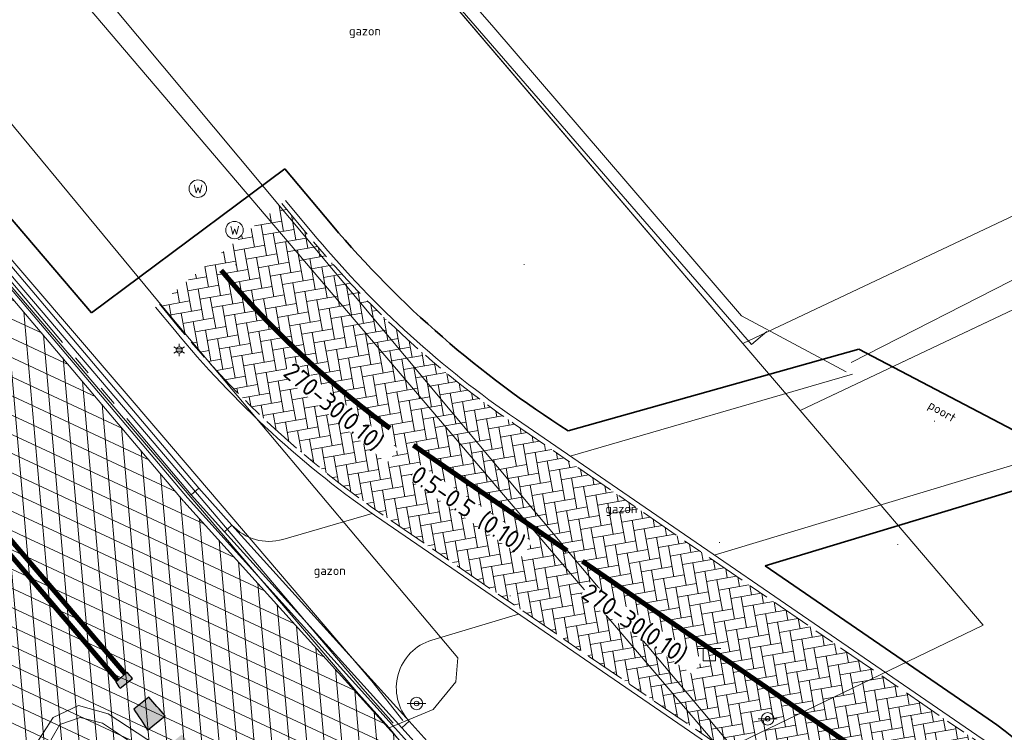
# Model space of a CAD drawing. Header units: metres. Extents: x 163628 to 168255, y 402691 to 405367.
# Tile 31 of 256: x 164473 to 164493, y 403445 to 403459. Entities that reach past the tile are written whole.
import ezdxf
from ezdxf.enums import TextEntityAlignment as Align

# ---------------------------------------------------------------- set-up
doc = ezdxf.new("R2010")
doc.units = ezdxf.units.M
for name, pattern in [('X-CA190022.004-UO-DWM_Snelfietsroute$0$VH-OPSLUITBAND_100X200', [16, 8, -2, 4, -2]), ('X-CA190022.004-UO-DWM_Snelfietsroute$0$VH-TROTTOIRBAND_180-200', [20, 10, -2, 2, -2, 2, -2]), ('X-CA190022.004-UO-DWM_Snelfietsroute$0$VW-270-30_STREEP', [3, 2.7, -0.3]), ('X-CA190022.004-UO-DWM_Snelfietsroute$0$VW-5050_STREEP', [1, 0.5, -0.5])]:
    doc.linetypes.add(name, pattern=pattern)
doc.layers.add('X-CA190022.004-UO-ARC_Arcering$0$N-WE-VH-VERHARDING-FIETSSTRAAT_ROOD ELEMENTENVERHARDING_BSS-A', color=14, linetype='Continuous', lineweight=0, transparency=0.5)
doc.layers.add('X-CA190022.004-UO-ARC_Arcering$0$N-WE-VH-VERHARDING_ASFALT_ZWART-OPBOUW 2', color=7, linetype='Continuous', lineweight=0, transparency=0.5)
for name, color, linetype, lineweight in [('X-CA190022.004-UO-BBM_bebording bebakening markering_v0.1$0$N-WE-VH-MARKERINGSTEKST-T18', 7, 'Continuous', 18), ('X-CA190022.004-UO-DTM inmeting_v0.1$0$B-WE-AL-AANPIJLING-T18', 246, 'Continuous', 0), ('X-CA190022.004-UO-DTM inmeting_v0.1$0$B-WE-IE-MEUBILAIR_WEGMEUBILAIR-S', 246, 'Continuous', 0), ('X-CA190022.004-UO-DTM inmeting_v0.1$0$B-WE-IE-TERREINAFSCHEIDING_KUNSTMATIG_RASTERHEKWERK-G', 246, 'X-CA190022.004-UO-DTM inmeting_v0.1$0$IE-TERREINAFSCHEIDING-KUNSTMATIG-OPEN', 0), ('X-CA190022.004-UO-DTM inmeting_v0.1$0$B-WE-OG-HOOGTEPUNT-S', 246, 'Continuous', 0), ('X-CA190022.004-UO-DTM inmeting_v0.1$0$B-WE-VH-KANTOPSLUITING_ACHTERKANTBAND-G', 246, 'Continuous', 0), ('X-CA190022.004-UO-DTM inmeting_v0.1$0$B-WE-VH-KANTOPSLUITING_VOORKANTBAND-G', 246, 'Continuous', 0), ('X-CA190022.004-UO-DTM inmeting_v0.1$0$B-WE-VH-VERHARDING_ASFALT-G', 246, 'Continuous', 0), ('X-CA190022.004-UO-DTM inmeting_v0.1$0$B-WE-VW-VERKEERSTEKEN_BORD-S', 246, 'Continuous', 0), ('X-CA190022.004-UO-DWM_Snelfietsroute$0$N-WE-VH-KANTOPSLUITING_ACHTERKANTBAND-G', 7, 'Continuous', 20), ('X-CA190022.004-UO-DWM_Snelfietsroute$0$N-WE-VH-KANTOPSLUITING_ELEMENT_INRIT-G', 7, 'Continuous', 20), ('X-CA190022.004-UO-DWM_Snelfietsroute$0$N-WE-VH-KANTOPSLUITING_OPSLUITBAND_100X200-G', 7, 'X-CA190022.004-UO-DWM_Snelfietsroute$0$VH-OPSLUITBAND_100X200', 20), ('X-CA190022.004-UO-DWM_Snelfietsroute$0$N-WE-VH-KANTOPSLUITING_TROTTOIRBAND_180 200-G', 7, 'X-CA190022.004-UO-DWM_Snelfietsroute$0$VH-TROTTOIRBAND_180-200', 20), ('X-CA190022.004-UO-DWM_Snelfietsroute$0$N-WE-VH-KANTVERHARDING_STREKLAAG-G', 7, 'Continuous', 20), ('X-CA190022.004-UO-DWM_Snelfietsroute$0$N-WE-VH-VERHARDING_HALFVERHARDING-G', 7, 'Continuous', 20), ('X-CA190022.004-UO-DWM_Snelfietsroute$0$N-WE-VW-MARKERING_DWARS_OVERSTEEK_KANALISATIESTREEP50_010-G', 7, 'X-CA190022.004-UO-DWM_Snelfietsroute$0$VW-5050_STREEP', 20), ('X-CA190022.004-UO-DWM_Snelfietsroute$0$N-WE-VW-MARKERING_LANGS_STREEP_27030_010-G', 7, 'X-CA190022.004-UO-DWM_Snelfietsroute$0$VW-270-30_STREEP', 20), ('X-CA190022.004-UO-DWM_Snelfietsroute$0$N-WE-VW-MARKERING_PUNTSTUK-G', 7, 'Continuous', 20), ('X-CA190022.004-UO-GZM_Werkgrens_v0.1$0$N-WE-KG-GRENS_SYSTEEMGRENS-G', 7, 'X-CA190022.004-UO-GZM_Werkgrens_v0.1$0$KG-OG', 35), ('X-CA190022.004-UO-KAD_Percelen$0$B-WE-KG-GRENS_PERCEEL-GV', 150, 'Continuous', 9)]:
    doc.layers.add(name, color=color, linetype=linetype, lineweight=lineweight)
doc.layers.add('X-CA190022.004-UO-DTM inmeting_v0.1$0$X-XX-AL-MEETPUNT-S', color=246, linetype='Continuous', lineweight=0, plot=False)
doc.styles.add('X-CA190022.004-UO-BBM_bebording bebakening markering_v0.1$0$NLCS-ISO-M500-T18', font='NLCS-ISO.ttf', dxfattribs={"height": 0.9})
doc.styles.add('X-CA190022.004-UO-DTM inmeting_v0.1$0$NLCS-ISO', font='isocpeur.ttf', dxfattribs={"height": 2.5})
doc.linetypes.add('X-CA190022.004-UO-DTM inmeting_v0.1$0$IE-TERREINAFSCHEIDING-KUNSTMATIG-OPEN', pattern='A,7,-1.5,[67,NLCS.SHX,S=0.75,R=0,X=0,Y=0],-1.5', length=10)
doc.linetypes.add('X-CA190022.004-UO-GZM_Werkgrens_v0.1$0$KG-OG', pattern='A,5.5,-1.5,[2,NLCS.SHX,S=0.5,R=0,X=0,Y=0],-1.5', length=8.5)
pattern_1 = [(94.99999999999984, (-2.849091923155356, 3.121928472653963), (-0.3486681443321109, -0.03050450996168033), []), (155, (-2.849091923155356, 3.121928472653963), (-0.1479163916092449, -0.3172077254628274), [])]

# ---------------------------------------------------------------- blocks, each defined once
blk = doc.blocks.new('X-CA190022.004-UO-DTM inmeting_v0.1$0$punt')
at = {"color": 0, "lineweight": -2}
blk.add_line((0, 0), (0, 0), dxfattribs=at)
blk = doc.blocks.new('X-CA190022.004-UO-DTM inmeting_v0.1$0$SIE-WEG_VERKEERSBORD_PAAL')
blk.add_line((-0.2999998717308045, 0.0002770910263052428), (0.2999998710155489, -0.0002770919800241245))
for radius in [0.1999999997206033, 0.07454196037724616]:
    blk.add_circle((0, 0), radius)
at = {"style": 'X-CA190022.004-UO-DTM inmeting_v0.1$0$NLCS-ISO'}
blk.add_attdef('VERKEERSBORD', (0.2003657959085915, 0.2017319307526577), '', height=0.3999999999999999, dxfattribs=at)
blk = doc.blocks.new('X-CA190022.004-UO-DTM inmeting_v0.1$0$SOG-HOOGTEPUNT-SO')
for p, q in [((-0.5, 0), (0.5, 0)), ((0, 0.5), (0, -0.5))]:
    blk.add_line(p, q)
blk = doc.blocks.new('X-CA190022.004-UO-DTM inmeting_v0.1$0$SVW-VERKEERSTEKEN_BORD_ANWB-SO')
blk.add_line((-2.75, 0), (2.75, 0))
at = {"flags": 128}
blk.add_lwpolyline([(-1.5, 0), (-1.5, -3), (1.5, -3), (1.5, 0)], close=True, dxfattribs=at)
at = {"style": 'X-CA190022.004-UO-DTM inmeting_v0.1$0$NLCS-ISO'}
blk.add_attdef('AANTAL', text='', height=2.5, dxfattribs=at).set_placement((0, -1.5), align=Align.MIDDLE)
blk = doc.blocks.new('X-CA190022.004-UO-DTM inmeting_v0.1$0$B-SIE-WEG_LICHTMAST-SO')
at = {"ltscale": 0.1}
for p, q in [((-0.3340803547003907, 0.1928812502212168), (-0.6681599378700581, 0.3857625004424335)), ((2.544954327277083e-10, 0.3857625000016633), (5.089692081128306e-10, 0.77152500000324)), ((0.3340803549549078, 0.1928812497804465), (0.6681599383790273, 0.3857624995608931)), ((-0.3340803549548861, -0.1928812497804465), (-0.6681599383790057, -0.3857624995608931)), ((-2.544954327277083e-10, -0.3857625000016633), (-5.089475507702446e-10, -0.77152500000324)), ((0.3340803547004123, -0.1928812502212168), (0.6681599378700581, -0.3857625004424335))]:
    blk.add_line(p, q, dxfattribs=at)
at = {"flags": 128}
for points in [[(-0.3543824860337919, 0.1523999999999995), (0.3543824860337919, 0.1523999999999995)], [(-0.3543824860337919, -0.1523999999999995), (0.3543824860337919, -0.1523999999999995)]]:
    blk.add_lwpolyline(points, dxfattribs=at)
at = {"ltscale": 0.1}
blk.add_circle((0, 0), 0.3857625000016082, dxfattribs=at)
at = {"style": 'X-CA190022.004-UO-DTM inmeting_v0.1$0$NLCS-ISO'}
blk.add_attdef('TYPE', text='', height=0.54864, dxfattribs=at).set_placement((5.089692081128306e-10, 0.77152500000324), align=Align.BOTTOM_CENTER)
blk = doc.blocks.new('X-CA190022.004-UO-DTM inmeting_v0.1$0$SIE-WEG_STRAATPOT_WATER')
blk.add_circle((0, 2.91038304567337e-14), 0.4)
at = {"style": 'X-CA190022.004-UO-DTM inmeting_v0.1$0$NLCS-ISO'}
blk.add_text('W', height=0.4, dxfattribs=at).set_placement((-0.2128690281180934, -0.2108641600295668))

msp = doc.modelspace()

# ---------------------------------------------------------------- hatches: boundary and pattern name
at = {"layer": 'X-CA190022.004-UO-ARC_Arcering$0$N-WE-VH-VERHARDING-FIETSSTRAAT_ROOD ELEMENTENVERHARDING_BSS-A'}
h = msp.add_hatch(dxfattribs=at)
h.set_pattern_fill('AVH-BSS_KEIFORMAAT_KEPER', color=256, scale=2, angle=100, pattern_type=2)
h.set_pattern_definition([(99.99999999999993, (-2.849091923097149, 3.12192847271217), (-0.243275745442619, 0.1703435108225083), [0.6299999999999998, -0.2099999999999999]), (9.999999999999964, (-3.262711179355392, 3.048996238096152), (-0.243275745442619, 0.1703435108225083), [0.6299999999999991, -0.2099999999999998])])
edge = h.paths.add_edge_path()
edge.add_arc((164494.7065936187, 403467.2322867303), 20.00000000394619, 219.9055815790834, 235.53344937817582, ccw=False)
edge.add_line((164479.3645404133, 403454.4017994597), (164478.7333764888, 403455.1565136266))
edge.add_line((164478.7333764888, 403455.1565136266), (164476.2800171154, 403453.1435232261))
edge.add_line((164476.2800171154, 403453.1435232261), (164476.6575496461, 403452.68340033))
edge.add_arc((164492.1190863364, 403465.3696481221), 19.99999999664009, 219.3690043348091, 235.5334493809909)
edge.add_line((164480.8005860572, 403448.8805137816), (164490.9323467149, 403441.9258530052))
edge.add_arc((164489.2345716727, 403439.4524828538), 2.999999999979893, -29.72207323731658, 55.53344937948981, ccw=False)
edge.add_arc((164489.2345716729, 403439.4524828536), 2.999999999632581, 298.6997213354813, 330.27792676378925, ccw=False)
edge.add_line((164490.6752293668, 403436.8210373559), (164498.6197163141, 403440.6446920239))
edge.add_arc((164497.3424407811, 403443.3592025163), 3.000000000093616, 205.7267649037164, 295.1986841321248, ccw=False)
edge.add_arc((164489.2345716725, 403439.4524828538), 6.000000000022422, 25.72676490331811, 55.53344937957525)
edge.add_line((164492.630121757, 403444.3992231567), (164483.3880933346, 403450.7431523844))
at = {"layer": 'X-CA190022.004-UO-ARC_Arcering$0$N-WE-VH-VERHARDING_ASFALT_ZWART-OPBOUW 2'}
h = msp.add_hatch(dxfattribs=at)
h.set_pattern_fill('AVH-ASFALT-SO', color=256, scale=0.35, angle=35, pattern_type=2)
h.set_pattern_definition(pattern_1)
edge = h.paths.add_edge_path()
edge.add_line((164484.9854150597, 403436.1802356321), (164486.5396749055, 403434.8306688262))
edge.add_line((164486.5396749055, 403434.8306688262), (164489.6484187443, 403436.3268484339))
edge.add_arc((164489.8730176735, 403436.9898381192), 0.7000000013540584, 229.1074769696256, 251.2853234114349, ccw=False)
edge.add_line((164489.4147681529, 403436.4606808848), (164488.2876817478, 403437.4367363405))
edge.add_arc((164523.5755157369, 403480.0459035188), 55.32424744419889, 225.1007687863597, 230.3693057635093, ccw=False)
edge.add_arc((164116.7135145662, 403074.4268332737), 519.18763102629, 44.89227135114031, 45.27884465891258)
edge.add_line((164482.0435792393, 403443.3302624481), (164482.0449518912, 403443.3315997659))
edge.add_arc((164483.6207362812, 403444.8668210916), 2.200000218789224, 222.0560806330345, 224.2529873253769, ccw=False)
edge.add_line((164481.9872591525, 403443.3931340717), (164476.9927272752, 403448.9292170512))
edge.add_arc((164478.5865703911, 403450.445681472), 2.200000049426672, 220.4631444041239, 223.5748810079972, ccw=False)
edge.add_line((164476.9127585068, 403449.0179721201), (164457.6321469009, 403471.8403724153))
edge.add_line((164457.6321469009, 403471.8403724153), (164455.2735938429, 403469.8286001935))
edge.add_line((164455.2735938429, 403469.8286001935), (164479.8943903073, 403441.098305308))
edge.add_arc((163944.3046528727, 402902.0852181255), 759.8628001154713, 44.922763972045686, 45.18252588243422, ccw=False)
edge.add_arc((164523.5755157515, 403480.0459035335), 58.42424746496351, 225.0959863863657, 228.6608269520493)
h.paths.add_polyline_path([(164483.6498870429, 403433.4398685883), (164483.6436411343, 403433.4453069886), (164483.6407308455, 403433.4354618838)])
h = msp.add_hatch(dxfattribs=at)
h.set_pattern_fill('AVH-ASFALT-SO', color=256, scale=0.35, angle=35, pattern_type=2)
h.set_pattern_definition(pattern_1)
edge = h.paths.add_edge_path()
edge.add_line((164483.6436411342, 403433.4453069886), (164482.7786391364, 403434.1984763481))
edge.add_arc((164490.2134185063, 403443.6178211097), 12.00000000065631, 195.686670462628, 231.7156284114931, ccw=False)
edge.add_arc((164479.3728008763, 403440.573382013), 0.7400000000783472, 45.18252591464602, 195.6866704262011, ccw=False)
edge.add_line((164479.8943903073, 403441.098305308), (164455.2735938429, 403469.8286001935))
edge.add_line((164455.2735938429, 403469.8286001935), (164452.9161661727, 403467.8154968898))
edge.add_line((164452.9161661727, 403467.8154968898), (164463.3547310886, 403455.3593098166))
edge.add_arc((164460.9200958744, 403453.282641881), 3.199999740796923, 38.10882295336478, 40.463144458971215, ccw=False)
edge.add_line((164463.4379836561, 403455.2575442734), (164470.6613756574, 403446.4249391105))
edge.add_arc((164468.3033427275, 403444.26163176), 3.200034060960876, 35.982837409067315, 42.53390308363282, ccw=False)
edge.add_arc((164405.9263062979, 403398.9974721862), 80.26973496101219, 29.990397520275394, 35.96731815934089, ccw=False)
edge.add_line((164475.4486613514, 403439.120688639), (164475.4498521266, 403439.1214373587))
edge.add_arc((164401.5888237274, 403396.3046857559), 85.37403430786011, 27.74191021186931, 30.10058700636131, ccw=False)
edge.add_arc((164490.2134174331, 403443.6178221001), 15.10000000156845, 210.0982563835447, 227.3330215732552)
edge.add_arc((164479.5051885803, 403431.9999980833), 0.7000000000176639, -19.884059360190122, 47.33301603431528, ccw=False)
edge.add_line((164480.1634565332, 403431.76191553), (164483.6407308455, 403433.4354618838))
edge.add_line((164483.6407308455, 403433.4354618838), (164483.6436411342, 403433.4453069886))
at = {"layer": 'X-CA190022.004-UO-DWM_Snelfietsroute$0$N-WE-VW-MARKERING_PUNTSTUK-G'}
h = msp.add_hatch(color=256, dxfattribs=at)
h.dxf.hatch_style = 1
edge = h.paths.add_edge_path()
edge.add_line((164475.4886351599, 403445.4244483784), (164475.7374972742, 403445.6224862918))
edge.add_arc((164553.8811609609, 403513.183257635), 103.2999999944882, 220.7561117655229, 220.8457533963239, ccw=False)
edge.add_line((164475.6318913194, 403445.7448279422), (164475.4046427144, 403445.5489757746))
edge.add_arc((164435.4038231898, 403418.478245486), 48.30000001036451, 33.9101680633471, 34.088349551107, ccw=False)
edge = h.paths.add_edge_path()
edge.add_line((164476.0401380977, 403444.5853309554), (164476.3958635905, 403444.8684079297))
edge.add_arc((164553.8811609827, 403513.1832576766), 103.3000000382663, 221.123339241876, 221.400986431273, ccw=False)
edge.add_line((164476.0657306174, 403445.244691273), (164475.7664369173, 403445.0065212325))
edge.add_arc((164435.4038231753, 403418.478245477), 48.30000002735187, 32.71900146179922, 33.314866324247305, ccw=False)
edge = h.paths.add_edge_path()
edge.add_line((164476.575188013, 403443.7331206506), (164477.0618338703, 403444.1203806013))
edge.add_arc((164553.8811610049, 403513.1832576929), 103.3000000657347, 221.6787015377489, 221.9564911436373, ccw=False)
edge.add_line((164476.7278975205, 403444.4936373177), (164476.3097263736, 403444.1608677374))
edge.add_arc((164435.4038231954, 403418.4782454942), 48.30000000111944, 31.525316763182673, 32.122507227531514, ccw=False)
edge = h.paths.add_edge_path()
edge.add_line((164477.0936692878, 403442.8677254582), (164477.7354203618, 403443.3784140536))
edge.add_arc((164553.8811609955, 403513.1832576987), 103.3000000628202, 222.2343618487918, 222.5123202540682, ccw=False)
edge.add_line((164477.3976742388, 403443.7486390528), (164476.8365078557, 403443.3020776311))
edge.add_arc((164435.4038232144, 403418.4782454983), 48.29999998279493, 30.328576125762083, 30.927362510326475, ccw=False)
edge = h.paths.add_edge_path()
edge.add_arc((164479.3727079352, 403440.5735062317), 0.8399134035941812, 70.72993016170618, 182.8781413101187)
edge.add_arc((164502.0270964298, 403456.5413304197), 28.42978140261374, 209.7591787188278, 214.273352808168, ccw=False)
edge.add_line((164477.3466542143, 403442.430049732), (164478.0750741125, 403443.009707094))
edge.add_arc((164406.0194493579, 403372.3822955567), 100.8971967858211, 43.133963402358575, 44.42650605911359, ccw=False)

# ---------------------------------------------------------------- linework, layer by layer
for points in [[(164475.4886351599, 403445.4244483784), (164475.7374972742, 403445.6224862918, -0.0003911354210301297), (164475.6318913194, 403445.7448279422), (164475.4046427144, 403445.5489757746, -0.0007774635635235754)], [(164476.0401380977, 403444.5853309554), (164476.3958635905, 403444.8684079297, -0.001211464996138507), (164476.0657306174, 403445.244691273), (164475.7664369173, 403445.0065212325, -0.002599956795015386)]]:
    msp.add_lwpolyline(points, format="xyb", close=True)
at = {"layer": 'X-CA190022.004-UO-DTM inmeting_v0.1$0$B-WE-IE-TERREINAFSCHEIDING_KUNSTMATIG_RASTERHEKWERK-G'}
for p, q in [((164482.9479999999, 403458.7420000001, 9.157), (164477.9679999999, 403464.4950000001, 9.136)), ((164487.9619999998, 403452.906, 9.158), (164482.9479999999, 403458.7420000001, 9.157)), ((164499.4909999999, 403456.7280000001, 9.051), (164490.162, 403451.969, 9.107)), ((164490.0609999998, 403451.7820000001, 9.17), (164487.9619999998, 403452.906, 9.158))]:
    msp.add_line(p, q, dxfattribs=at)
at = {"layer": 'X-CA190022.004-UO-DTM inmeting_v0.1$0$B-WE-VH-KANTOPSLUITING_ACHTERKANTBAND-G'}
msp.add_polyline3d([(164481.165, 403444.7769999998, 9.831), (164480.5430000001, 403445.5640000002, 9.928), (164476.3300000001, 403450.5060000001, 9.931), (164469.3500000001, 403458.6550000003, 9.679)], dxfattribs=at)
msp.add_polyline3d([(164476.977, 403443.088, 10.049), (164477.051, 403443.2579999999, 10.051), (164477.0410000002, 403443.4509999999, 10.04), (164475.1349999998, 403444.7259999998, 10.076), (164474.6880000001, 403444.838, 10.07), (164474.2779999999, 403444.699, 10.073), (164473.9739999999, 403444.1609999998, 10.056), (164474.0929999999, 403443.5779999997, 10.055), (164474.952, 403442.4369999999, 10.049), (164475.1239999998, 403442.324, 10.047), (164475.355, 403442.3489999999, 10.042)], close=True, dxfattribs=at)
at = {"layer": 'X-CA190022.004-UO-DTM inmeting_v0.1$0$B-WE-VH-KANTOPSLUITING_VOORKANTBAND-G'}
for points in [[(164488.4679999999, 403452.5899999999, 9.175), (164488.165, 403452.3259999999, 9.187), (164482.7009999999, 403458.6260000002, 9.17), (164477.7880000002, 403464.3100000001, 9.166)], [(164480.9720000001, 403444.7250000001, 9.822), (164480.3640000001, 403445.4130000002, 9.836), (164476.173, 403450.3480000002, 9.82), (164469.21, 403458.5180000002, 9.573)]]:
    msp.add_polyline3d(points, dxfattribs=at)
msp.add_polyline3d([(164477.1099999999, 403442.9199999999, 9.915), (164477.284, 403443.2519999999, 9.928), (164477.1719999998, 403443.6499999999, 9.933), (164475.253, 403444.9079999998, 9.95), (164474.6529999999, 403445.0789999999, 9.958), (164474.145, 403444.8339999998, 9.952), (164473.7340000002, 403444.1919999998, 9.942), (164473.9160000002, 403443.4210000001, 9.925), (164474.804, 403442.3319999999, 9.916), (164475.0830000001, 403442.1349999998, 9.92), (164475.446, 403442.1600000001, 9.914)], close=True, dxfattribs=at)
at = {"layer": 'X-CA190022.004-UO-DTM inmeting_v0.1$0$B-WE-VH-VERHARDING_ASFALT-G'}
for points in [[(164473.807, 403460.9699999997, 9.643), (164478.892, 403454.8739999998, 9.782), (164484.4539999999, 403448.2060000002, 9.919), (164487.9189999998, 403444.0750000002, 9.889), (164492.622, 403438.466, 9.825), (164497.1540000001, 403433.0630000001, 9.755), (164501.5660000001, 403427.9509999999, 9.638), (164502.716, 403427.0129999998, 9.595), (164504.7579999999, 403426.298, 9.553), (164506.6880000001, 403426.2069999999, 9.491), (164508.7549999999, 403427.0589999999, 9.429), (164513.217, 403429.149, 9.326)], [(164471.5800000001, 403458.8509999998, 9.688), (164476.5299999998, 403452.861, 9.873), (164482.2710000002, 403446.0359999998, 9.94), (164482.2280000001, 403445.554, 9.92), (164481.773, 403444.9989999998, 9.875), (164480.8930000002, 403444.6269999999, 9.832), (164482.0290000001, 403443.2209999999, 9.825), (164483.213, 403441.8670000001, 9.819), (164484.1770000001, 403442.1910000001, 9.861), (164484.8769999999, 403442.29, 9.89), (164485.5789999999, 403442.0920000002, 9.89), (164490.1979999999, 403436.5499999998, 9.825), (164494.9049999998, 403430.9199999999, 9.769), (164499.0630000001, 403426.074, 9.696), (164502.6000000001, 403422.1639999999, 9.54), (164505.9530000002, 403418.1260000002, 9.357), (164514.3829999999, 403407.2719999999, 9.002)], [(164469.1150000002, 403458.4079999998, 9.593), (164476.0609999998, 403450.2579999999, 9.834), (164480.2760000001, 403445.3100000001, 9.843), (164480.893, 403444.627, 9.822)]]:
    msp.add_polyline3d(points, dxfattribs=at)
at = {"layer": 'X-CA190022.004-UO-DWM_Snelfietsroute$0$N-WE-VH-KANTOPSLUITING_ACHTERKANTBAND-G', "ltscale": 0.2, "flags": 128}
msp.add_lwpolyline([(164477.069614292, 403449.4409203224), (164457.9364763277, 403472.0999559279)], dxfattribs=at)
at = {"layer": 'X-CA190022.004-UO-DWM_Snelfietsroute$0$N-WE-VH-KANTOPSLUITING_ACHTERKANTBAND-G', "flags": 128}
for points in [[(164478.8100867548, 403455.220666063), (164479.4412506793, 403454.465951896, 0.06829532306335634), (164483.444685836, 403450.8255980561), (164492.6867142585, 403444.4816688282, -0.130794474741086), (164494.7299051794, 403442.1003706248, 0.4166554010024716), (164498.6229905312, 403440.7572431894, 0.4166554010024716)], [(164476.202709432, 403453.0800919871), (164476.5802419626, 403452.619969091, 0.07064788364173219), (164480.7439935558, 403448.7980681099), (164490.8757542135, 403441.8434073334, -0.5186150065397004), (164490.9487019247, 403437.0653311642, -0.3901628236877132)]]:
    msp.add_lwpolyline(points, format="xyb", dxfattribs=at)
at = {"layer": 'X-CA190022.004-UO-DWM_Snelfietsroute$0$N-WE-VH-KANTOPSLUITING_ELEMENT_INRIT-G', "flags": 128}
for points in [[(164476.9174495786, 403449.3111285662), (164477.0702262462, 403449.4401959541)], [(164477.587449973, 403448.568767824), (164476.9174495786, 403449.3111285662)], [(164477.0702262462, 403449.4401959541), (164477.7359221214, 403448.7027679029)], [(164477.587449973, 403448.568767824), (164477.7359221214, 403448.7027679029)], [(164481.2918668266, 403444.7628157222), (164477.7359221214, 403448.7027679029)], [(164481.1433946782, 403444.6288156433), (164477.587449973, 403448.568767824)], [(164481.1433946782, 403444.6288156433), (164481.2918668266, 403444.7628157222)], [(164481.9566857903, 403444.0260571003), (164481.2918668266, 403444.7628157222)], [(164481.8133950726, 403443.8864549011), (164481.1433946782, 403444.6288156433)]]:
    msp.add_lwpolyline(points, dxfattribs=at)
at = {"layer": 'X-CA190022.004-UO-DWM_Snelfietsroute$0$N-WE-VH-KANTOPSLUITING_OPSLUITBAND_100X200-G', "ltscale": 0.1, "flags": 128}
for points in [[(164478.7333764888, 403455.1565136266), (164479.3645404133, 403454.4017994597, 0.06829532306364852), (164483.3880933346, 403450.7431523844), (164492.6301217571, 403444.3992231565, -0.130794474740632), (164494.6398177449, 403442.0569626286, 0.4166554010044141), (164498.6671474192, 403440.667520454)], [(164476.2800171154, 403453.1435232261), (164476.6575496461, 403452.68340033, 0.07064788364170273), (164480.8005860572, 403448.8805137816), (164490.9323467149, 403441.9258530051, -0.5205289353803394), (164490.9927309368, 403436.9738502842, -0.3901628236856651)]]:
    msp.add_lwpolyline(points, format="xyb", dxfattribs=at)
at = {"layer": 'X-CA190022.004-UO-DWM_Snelfietsroute$0$N-WE-VH-KANTOPSLUITING_TROTTOIRBAND_180 200-G', "ltscale": 0.2, "flags": 128}
msp.add_lwpolyline([(164476.9174495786, 403449.3111285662, -0.01399802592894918), (164476.9174495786, 403449.3111285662), (164457.7843116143, 403471.9701641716)], format="xyb", dxfattribs=at)
at = {"layer": 'X-CA190022.004-UO-DWM_Snelfietsroute$0$N-WE-VH-KANTVERHARDING_STREKLAAG-G', "ltscale": 0.2, "flags": 128}
for points in [[(164476.7652848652, 403449.18133681), (164457.6321469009, 403471.8403724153)], [(164476.8413672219, 403449.2462326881), (164457.7082292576, 403471.9052682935)], [(164482.0473455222, 403443.3265326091), (164476.7689516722, 403449.1771570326)], [(164482.1172613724, 403443.398321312), (164476.8413672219, 403449.2462326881)]]:
    msp.add_lwpolyline(points, dxfattribs=at)
at = {"layer": 'X-CA190022.004-UO-DWM_Snelfietsroute$0$N-WE-VH-VERHARDING_HALFVERHARDING-G', "flags": 128}
for points in [[(164490.1897781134, 403451.7340698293), (164484.5206685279, 403450.0870201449)], [(164493.5812218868, 403449.9599301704), (164487.4151174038, 403448.1002075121)], [(164480.5494912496, 403448.933271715), (164478.7572034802, 403448.4125573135)], [(164483.4867346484, 403446.9153909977), (164481.7454709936, 403446.3902186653)]]:
    msp.add_lwpolyline(points, dxfattribs=at)
at = {"layer": 'X-CA190022.004-UO-DWM_Snelfietsroute$0$N-WE-VH-VERHARDING_HALFVERHARDING-G'}
for centre, start, end in [((164478.4782090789, 403449.3728500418), 222.0734046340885, 286.2001966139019), ((164482.0342275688, 403445.4328161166), 106.783528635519, 222.0670952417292)]:
    msp.add_arc(centre, 1, start, end, dxfattribs=at)
at = {"layer": 'X-CA190022.004-UO-DWM_Snelfietsroute$0$N-WE-VW-MARKERING_DWARS_OVERSTEEK_KANALISATIESTREEP50_010-G', "flags": 128}
for points in [[(164468.4876041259, 403453.7821470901, 0.1, 0.1, 0), (164470.1085024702, 403451.8330019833, 0.1, 0.1, 0), (164472.7728446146, 403448.7093917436, 0.1, 0.1, 0), (164475.0978805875, 403445.9835758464, 0.1, 0.1, 0.001278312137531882), (164475.4425174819, 403445.5816178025, 0, 0, 0)], [(164468.6728424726, 403453.8721919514, 0.1, 0.1, 0), (164470.2614786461, 403451.9618424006, 0.1, 0.1, 0), (164472.9646790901, 403448.792675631, 0.1, 0.1, 0), (164475.250045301, 403446.1133676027, 0.1, 0.1, 0.00127831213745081), (164475.5940165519, 403445.7121859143, 0, 0, 0)]]:
    msp.add_lwpolyline(points, format="xyseb", dxfattribs=at)
at = {"layer": 'X-CA190022.004-UO-DWM_Snelfietsroute$0$N-WE-VW-MARKERING_DWARS_OVERSTEEK_KANALISATIESTREEP50_010-G', "const_width": 0.1, "flags": 128}
msp.add_lwpolyline([(164484.4629773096, 403448.1859487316), (164481.3749876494, 403450.305611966)], dxfattribs=at)
at = {"layer": 'X-CA190022.004-UO-DWM_Snelfietsroute$0$N-WE-VW-MARKERING_LANGS_STREEP_27030_010-G', "const_width": 0.1, "flags": 128}
msp.add_lwpolyline([(164480.9083106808, 403450.6438316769), (164480.8727070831, 403450.6699093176), (164480.6882580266, 403450.8083192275), (164480.5054435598, 403450.9488417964), (164480.3242865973, 403451.0914584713), (164480.144809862, 403451.2361504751), (164479.9670358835, 403451.3828988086), (164479.7909869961, 403451.5316842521), (164479.6166853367, 403451.6824873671), (164479.4441528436, 403451.8352884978), (164479.2734112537, 403451.9900677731), (164479.1044821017, 403452.1468051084), (164478.9373867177, 403452.3054802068), (164478.7721462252, 403452.4660725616), (164478.6087815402, 403452.6285614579), (164478.4473133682, 403452.7929259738), (164478.2877622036, 403452.959144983), (164478.1301483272, 403453.1271971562), (164477.9744918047, 403453.2970609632), (164477.8208124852, 403453.4687146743), (164477.6691299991, 403453.6421363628), (164477.5194637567, 403453.8173039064)], dxfattribs=at)
msp.add_lwpolyline([(164494.817102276, 403438.8145067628, 0.05620386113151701), (164492.6225844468, 403442.4141326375), (164492.3676473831, 403442.6826278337), (164492.0915009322, 403442.9292565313), (164491.7960144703, 403443.1523491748), (164491.5875422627, 403443.2954924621), (164484.7683158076, 403447.9763577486)], format="xyb", dxfattribs=at)
at = {"layer": 'X-CA190022.004-UO-GZM_Werkgrens_v0.1$0$N-WE-KG-GRENS_SYSTEEMGRENS-G', "ltscale": 0.2, "flags": 128}
msp.add_lwpolyline([(164202.4471839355, 403276.2612616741, -0.007014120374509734), (164204.6842424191, 403278.1944806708), (164207.7316017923, 403280.6309342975), (164216.350955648, 403287.4712219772), (164219.0035534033, 403289.434108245), (164219.3746627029, 403289.7286192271), (164237.1836765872, 403303.1852059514), (164244.5865004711, 403308.605291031), (164248.7299054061, 403311.6378046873), (164253.9774847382, 403315.3666892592), (164261.1754745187, 403320.480446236), (164269.6822113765, 403326.3244647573), (164277.4779943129, 403331.5382684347), (164300.138869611, 403346.1530355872), (164322.9639978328, 403359.9259594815), (164334.0727303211, 403366.2923093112), (164351.6652632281, 403375.7974689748), (164373.7421382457, 403387.5498352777), (164399.9497431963, 403400.4638723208), (164429.2801321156, 403414.7433017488), (164430.1235736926, 403415.1409833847), (164430.9478262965, 403415.506283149), (164431.7770699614, 403415.8458020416), (164432.615246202, 403416.1613381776), (164433.4616619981, 403416.4526584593), (164434.3156183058, 403416.7195497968), (164435.1764106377, 403416.9618192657), (164436.0433296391, 403417.1792942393), (164436.3055164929, 403417.2587681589, -0.09982065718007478), (164451.9815185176, 403417.1790174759, 0.1310872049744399), (164471.5299883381, 403420.9480569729), (164482.532673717, 403426.2434413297), (164490.6930660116, 403418.7998493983), (164492.5861501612, 403419.7065134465), (164495.4035730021, 403416.5299918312, -0.01010042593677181), (164498.0738503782, 403413.5363083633), (164499.3853029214, 403412.0048366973), (164502.2759065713, 403408.6525450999), (164509.274412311, 403412.9480533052), (164511.7682141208, 403416.4610208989), (164509.1861236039, 403420.2014103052, -0.1750361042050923), (164509.3210798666, 403422.1351258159, -0.1801291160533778), (164510.5166693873, 403423.4312866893), (164518.8245311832, 403427.3151248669), (164545.0302416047, 403439.9269191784), (164571.6953268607, 403452.7535489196), (164577.9552917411, 403456.0641072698), (164591.4716804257, 403464.141949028), (164595.4462846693, 403466.1591353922), (164599.4311747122, 403468.181541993), (164600.8539115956, 403468.8630628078), (164605.9399590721, 403471.2415379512), (164622.0164705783, 403477.7583811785), (164627.272938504, 403479.8886915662), (164631.9472826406, 403481.9048786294), (164633.2674407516, 403482.5385622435, 0.08477773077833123), (164642.6089981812, 403485.3796505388), (164759.3320802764, 403541.3864717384), (164770.9742443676, 403544.8150730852), (164773.2724307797, 403545.3968587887), (164787.8865800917, 403542.289629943), (164789.8994408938, 403542.3802139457), (164793.2522167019, 403543.0482871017), (164800.2402211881, 403546.8141014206), (164803.6710322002, 403549.3659814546), (164804.7740494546, 403550.3596960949), (164806.982937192, 403547.3873851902), (164807.9070396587, 403546.1989325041), (164811.8704722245, 403549.2807697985), (164810.9532731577, 403550.4603442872), (164809.5116547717, 403552.4057701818), (164808.342669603, 403553.5746866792), (164810.0239640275, 403555.0893745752), (164807.82693957, 403558.0124714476), (164809.8344029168, 403559.5158162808, 0.08719858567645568), (164816.7069141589, 403566.8332066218, -0.1361886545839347), (164825.1509550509, 403574.2389801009), (164897.951587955, 403609.3404576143), (164931.0926747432, 403625.3204994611), (165054.7836542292, 403684.9604895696), (165123.1554235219, 403717.9264497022), (165148.5663854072, 403730.0329638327), (165175.6541256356, 403740.4784873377), (165188.1464371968, 403744.8235939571), (165187.6324323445, 403748.0918636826), (165185.2580450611, 403754.9315992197), (165180.037890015, 403753.6894865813, 0.02784581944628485), (165177.0513383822, 403752.4655620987), (165119.6977294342, 403725.1406508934), (165051.3091062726, 403692.1665645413), (164927.6180512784, 403632.5265380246), (164894.4771003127, 403616.5465616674), (164821.6764674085, 403581.445084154, 0.1361886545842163), (164810.015649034, 403571.2180636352, -0.08719858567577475), (164805.0390029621, 403565.919263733), (164803.0203514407, 403564.4075403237), (164799.415410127, 403569.2038422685), (164798.6149812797, 403568.6044188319), (164797.8152444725, 403568.0055136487), (164797.2158194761, 403568.8059445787), (164793.3705278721, 403565.9262908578), (164793.9699528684, 403565.1258599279), (164792.3761302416, 403563.932281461), (164795.8845084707, 403559.0636660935, -0.2015476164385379), (164780.0971775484, 403554.0570161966, 0.07565561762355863), (164771.1691888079, 403553.9823458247, -0.009754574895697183), (164764.0749090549, 403552.5358596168), (164754.2863395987, 403547.7986438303), (164747.4743492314, 403544.6063578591), (164708.340445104, 403525.5831572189), (164686.2179063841, 403515.3649846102), (164675.1479613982, 403509.8647663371), (164663.5244613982, 403504.2582663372), (164644.326586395, 403495.0707073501), (164639.4929121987, 403492.7230557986), (164638.2008723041, 403492.1265410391, -0.2018182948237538), (164621.8461223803, 403491.8003317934, 0.2094978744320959), (164598.5804137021, 403490.9733350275), (164556.1572466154, 403470.5661522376), (164536.2994594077, 403461.0079530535), (164516.3183906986, 403451.407959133), (164508.2317351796, 403447.5121291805), (164500.1867564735, 403443.6421835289), (164497.2033634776, 403443.0084814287), (164495.0902549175, 403442.27400261, 0.1307944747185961), (164492.913084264, 403444.8114515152), (164488.4347408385, 403447.8854838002), (164494.8986629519, 403449.8350294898), (164490.3149407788, 403452.2328764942), (164484.4843242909, 403450.5971355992, -0.07642678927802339), (164479.7480917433, 403454.7225616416), (164478.7991556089, 403455.8572518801), (164474.9179570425, 403452.9617439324), (164457.3434499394, 403473.5656706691), (164451.2568614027, 403468.374000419), (164465.5190818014, 403451.6533184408, -0.484296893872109), (164464.8169442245, 403448.1132255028), (164461.4164168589, 403446.3937776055), (164463.8934237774, 403441.7698684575), (164464.9162194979, 403439.6136052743), (164433.0167582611, 403424.6830765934, 0.0516595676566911), (164425.3001219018, 403421.7033575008), (164396.430770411, 403407.6483830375), (164370.0935852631, 403394.670494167), (164347.8842103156, 403382.8475930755), (164330.1818090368, 403373.2830720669), (164318.9080065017, 403366.8221215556), (164295.9033911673, 403352.9408932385), (164273.0860170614, 403338.2251946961), (164265.1933658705, 403332.9466057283), (164256.5935764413, 403327.0386612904), (164249.3435457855, 403321.8879322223), (164244.0502837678, 403318.1265859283), (164239.8604985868, 403315.0601269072), (164232.4089702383, 403309.6043821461), (164214.4760118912, 403296.0541423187), (164201.2887743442, 403285.5887988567, 0.01213108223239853), (164197.4136132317, 403282.3572203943)], format="xyb", close=True, dxfattribs=at)
at = {"layer": 'X-CA190022.004-UO-KAD_Percelen$0$B-WE-KG-GRENS_PERCEEL-GV', "flags": 128}
for points in [[(164244.1173679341, 403697.8636548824), (164382.73, 403547.962), (164467.184, 403447.137), (164474.656, 403438.052), (164476.902, 403439.143), (164487.569, 403444.164), (164388.991, 403559.989), (164335.093, 403619.023), (164327.271, 403627.471), (164268.836, 403691.623), (164256.1209467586, 403703.7882286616)], [(164256.1209467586, 403703.7882286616), (164268.836, 403691.623), (164327.271, 403627.471), (164335.093, 403619.023), (164388.991, 403559.989), (164487.569, 403444.164), (164492.811, 403446.689), (164489.137, 403451.001), (164487.991, 403452.346), (164450.199, 403496.696), (164444.596, 403503.272)]]:
    msp.add_lwpolyline(points, dxfattribs=at)
for points in [[(164595.838, 403501.354), (164555.326, 403482.367), (164489.137, 403451.001), (164492.811, 403446.689), (164487.569, 403444.164), (164476.902, 403439.143), (164474.656, 403438.052), (164469.708, 403435.65), (164459.04, 403430.474), (164460.276, 403427.915), (164478.654, 403436.809), (164549.795, 403471.239), (164610.094, 403500.047), (164740.684, 403562.794), (164887.38, 403633.726), (164885.502, 403637.729), (164830.972, 403611.838), (164787.129, 403591.173), (164774.865, 403585.072), (164771.579, 403589.482), (164763.848, 403582.954), (164722.665, 403561.134), (164654.869, 403529.019)], [(164509.715, 403537.447), (164450.199, 403496.696), (164487.991, 403452.346), (164524.012, 403469.383), (164554.233, 403483.687), (164552.161, 403486.189)], [(164489.137, 403451.001), (164555.326, 403482.367), (164554.233, 403483.687), (164524.012, 403469.383), (164487.991, 403452.346)]]:
    msp.add_lwpolyline(points, close=True, dxfattribs=at)

# ---------------------------------------------------------------- block references
at = {"layer": 'X-CA190022.004-UO-DTM inmeting_v0.1$0$B-WE-IE-MEUBILAIR_WEGMEUBILAIR-S', "linetype": 'ByBlock', "lineweight": -2}
for name, p, xscale, yscale, zscale in [('X-CA190022.004-UO-DTM inmeting_v0.1$0$SIE-WEG_STRAATPOT_WATER', (164477.051, 403455.457, 9.775), 0.4375, 0.4375, 0.4375), ('X-CA190022.004-UO-DTM inmeting_v0.1$0$SIE-WEG_STRAATPOT_WATER', (164477.786, 403454.626, 9.789), 0.4375, 0.4375, 0.4375), ('X-CA190022.004-UO-DTM inmeting_v0.1$0$B-SIE-WEG_LICHTMAST-SO', (164476.677, 403452.218, 9.844), 0.1620167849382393, 0.1620167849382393, 0.1620167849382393), ('X-CA190022.004-UO-DTM inmeting_v0.1$0$SIE-WEG_VERKEERSBORD_PAAL', (164481.441, 403445.118, 9.894), 0.6250000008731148, 0.6250000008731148, 0.6250000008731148), ('X-CA190022.004-UO-DTM inmeting_v0.1$0$SIE-WEG_VERKEERSBORD_PAAL', (164488.487, 403444.811, 9.87), 0.6250000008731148, 0.6250000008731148, 0.6250000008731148)]:
    msp.add_blockref(name, p, dxfattribs=dict(at, xscale=xscale, yscale=yscale, zscale=zscale))
at = {"layer": 'X-CA190022.004-UO-DTM inmeting_v0.1$0$B-WE-OG-HOOGTEPUNT-S', "linetype": 'ByBlock', "lineweight": -2, "xscale": 0.01, "yscale": 0.01, "zscale": 0.01}
for p in [(164477.812, 403453.928, 9.828), (164483.597, 403453.932, 9.452), (164491.834, 403450.791, 9.195), (164487.52, 403448.353, 9.763), (164491.097, 403448.309, 9.527), (164483.321, 403447.28, 9.934), (164491.386, 403444.803, 9.849)]:
    msp.add_blockref('X-CA190022.004-UO-DTM inmeting_v0.1$0$SOG-HOOGTEPUNT-SO', p, dxfattribs=at)
at = {"layer": 'X-CA190022.004-UO-DTM inmeting_v0.1$0$B-WE-VW-VERKEERSTEKEN_BORD-S', "linetype": 'ByBlock', "lineweight": -2, "xscale": 0.08333333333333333, "yscale": 0.08333333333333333, "zscale": 0.08333333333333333}
msp.add_blockref('X-CA190022.004-UO-DTM inmeting_v0.1$0$SVW-VERKEERSTEKEN_BORD_ANWB-SO', (164487.315, 403446.222, 9.881), dxfattribs=at)
at = {"layer": 'X-CA190022.004-UO-DTM inmeting_v0.1$0$X-XX-AL-MEETPUNT-S', "linetype": 'ByBlock', "lineweight": -2}
for p in [(164480.405, 403458.597, 9.269), (164482.701, 403458.626, 9.17), (164482.948, 403458.742, 9.157), (164478.892, 403454.874, 9.782), (164476.53, 403452.861, 9.873), (164487.962, 403452.906, 9.158), (164488.468, 403452.59, 9.175), (164488.165, 403452.326, 9.187), (164490.162, 403451.969, 9.107), (164490.061, 403451.782, 9.17), (164490.188, 403451.735, 9.165), (164476.33, 403450.506, 9.931), (164476.061, 403450.258, 9.834), (164476.173, 403450.348, 9.82), (164485.551, 403449.002, 9.796), (164484.454, 403448.206, 9.919), (164479.698, 403447.761, 9.939), (164482.271, 403446.036, 9.94), (164480.543, 403445.564, 9.928), (164482.228, 403445.554, 9.92), (164480.276, 403445.31, 9.843), (164480.364, 403445.413, 9.836), (164474.653, 403445.079, 9.958), (164481.773, 403444.999, 9.875), (164474.145, 403444.834, 9.952), (164474.688, 403444.838, 10.07), (164475.135, 403444.726, 10.076), (164475.253, 403444.908, 9.95), (164480.972, 403444.725, 9.822), (164481.165, 403444.777, 9.831), (164474.278, 403444.699, 10.073), (164480.893, 403444.627, 9.832)]:
    msp.add_blockref('X-CA190022.004-UO-DTM inmeting_v0.1$0$punt', p, dxfattribs=at)

# ---------------------------------------------------------------- texts
at = {"layer": 'X-CA190022.004-UO-DTM inmeting_v0.1$0$B-WE-AL-AANPIJLING-T18', "linetype": 'ByBlock', "char_height": 0.18, "attachment_point": 5, "style": 'X-CA190022.004-UO-DTM inmeting_v0.1$0$NLCS-ISO'}
for insert in [(164480.405, 403458.597, 9.269), (164485.551, 403449.002, 9.796), (164479.698, 403447.761, 9.939)]:
    msp.add_mtext('gazon', dxfattribs=dict(at, insert=insert))
at = {"layer": 'X-CA190022.004-UO-DTM inmeting_v0.1$0$B-WE-AL-AANPIJLING-T18', "linetype": 'ByBlock', "insert": (164491.974568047, 403450.9623311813, 9.165), "char_height": 0.18, "attachment_point": 5, "rotation": 329.10933656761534, "style": 'X-CA190022.004-UO-DTM inmeting_v0.1$0$NLCS-ISO'}
msp.add_mtext('poort', dxfattribs=at)

# ---------------------------------------------------------------- next in the draw order: texts
at = {"layer": 'X-CA190022.004-UO-BBM_bebording bebakening markering_v0.1$0$N-WE-VH-MARKERINGSTEKST-T18', "char_height": 0.36, "attachment_point": 1, "style": 'X-CA190022.004-UO-BBM_bebording bebakening markering_v0.1$0$NLCS-ISO-M500-T18', "bg_fill": 3, "box_fill_scale": 1, "bg_fill_color": 256, "bg_fill_transparency": 0}
for s, width, insert, rotation in [('0.5-0.5 (0.10)', 2.74821419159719, (164481.4957104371, 403449.9189222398), 325.53344938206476), ('270-30(0.10)', 2.745134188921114, (164484.9209556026, 403447.5573460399), 325.5334493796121)]:
    msp.add_mtext_dynamic_manual_height_columns(s, width=width, gutter_width=2.5, heights=[0], dxfattribs=dict(at, insert=insert, rotation=rotation))

# ---------------------------------------------------------------- next in the draw order: texts
at = {"layer": 'X-CA190022.004-UO-BBM_bebording bebakening markering_v0.1$0$N-WE-VH-MARKERINGSTEKST-T18', "insert": (164478.9690856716, 403451.9942759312), "char_height": 0.36, "attachment_point": 1, "rotation": 319.9853901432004, "style": 'X-CA190022.004-UO-BBM_bebording bebakening markering_v0.1$0$NLCS-ISO-M500-T18', "bg_fill": 3, "box_fill_scale": 1, "bg_fill_color": 256, "bg_fill_transparency": 0}
msp.add_mtext_dynamic_manual_height_columns('270-30(0.10)', width=2.745134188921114, gutter_width=2.5, heights=[0], dxfattribs=at)

doc.saveas('drawing.dxf')
